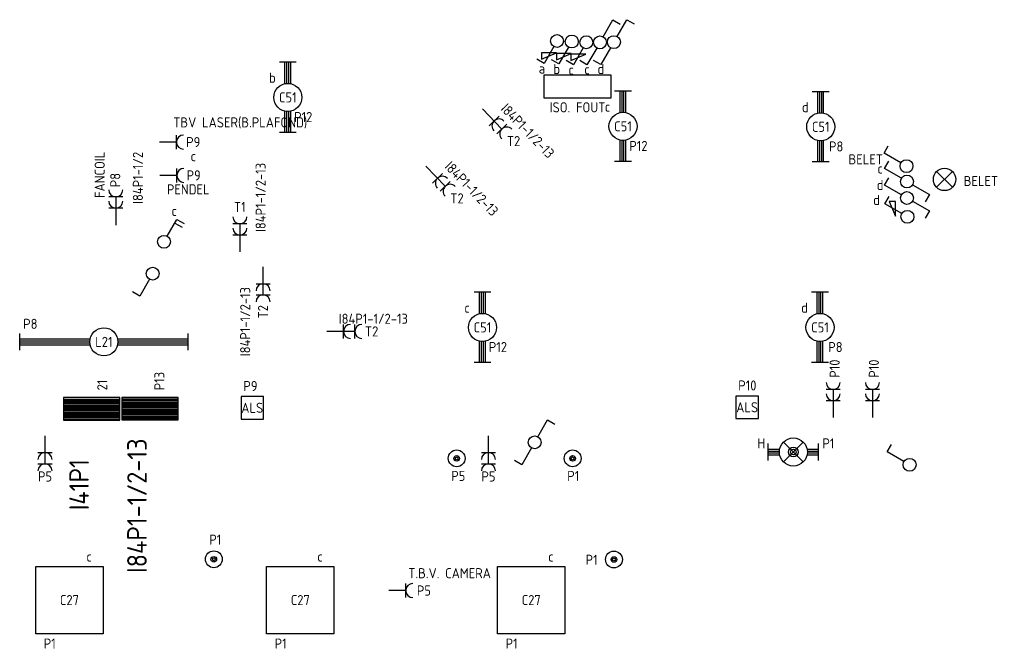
# Model space of a CAD drawing. Header units: millimetres. Extents: x 84152 to 132970, y 139979 to 175450.
# Tile 12 of 16: x 114050 to 122821, y 163947 to 169537. Entities that reach past the tile are written whole.
import ezdxf
from ezdxf.enums import TextEntityAlignment as Align

# ---------------------------------------------------------------- set-up
doc = ezdxf.new("R2010")
doc.units = ezdxf.units.MM
doc.header["$PDMODE"] = 1
doc.layers.get('0').update_dxf_attribs({"linetype": 'CONTINUOUS'})
for name, color, linetype in [('EB62202-_ATTRIB', 2, 'CONTINUOUS'), ('EB62203-_ATTRIB', 2, 'CONTINUOUS'), ('EB62205-_ATTRIB', 2, 'CONTINUOUS'), ('EB63101-_ATTRIB', 2, 'CONTINUOUS'), ('EB63102-_ATTRIB', 2, 'CONTINUOUS'), ('EB63103-_ATTRIB', 2, 'CONTINUOUS'), ('EB63501-_ATTRIB', 2, 'CONTINUOUS'), ('EB6414--_ATTRIB', 2, 'CONTINUOUS'), ('EB6711--_ATTRIB', 2, 'CONTINUOUS'), ('EL62202-_KRACHT-SCH', 3, 'CONTINUOUS'), ('EL62203-_KRACHT-WCD230', 3, 'CONTINUOUS'), ('EL62205-_KRACHT-KAST', 3, 'CONTINUOUS'), ('EL63101-_LICHT-ARM', 3, 'CONTINUOUS'), ('EL63102-_LICHT-SCH', 3, 'CONTINUOUS'), ('EL63103-_LICHT-WCD230V', 3, 'CONTINUOUS'), ('EL63501-_NOODVRL-ARM', 3, 'CONTINUOUS'), ('EL6414--_BELET', 3, 'CONTINUOUS'), ('EL6711--_GEB-BEH-SIGN', 3, 'CONTINUOUS'), ('LASDOZEN', 3, 'CONTINUOUS'), ('LBSDOZEN_ATTRIB', 2, 'CONTINUOUS')]:
    doc.layers.add(name, color=color, linetype=linetype)
doc.styles.add('1_8', font='iso', dxfattribs={"width": 0.7, "height": 1.8})
doc.styles.add('3_5', font='iso', dxfattribs={"height": 3.5})
doc.styles.add('NORATT', font='isocp.shx')

# ---------------------------------------------------------------- blocks, each defined once
blk = doc.blocks.new('ES3W2A')
at = {"color": 0}
for p, q in [((1.25, 2), (-1.25, 2)), ((0, 2), (0, -3)), ((1.25, 0), (-1.25, 0))]:
    blk.add_line(p, q, dxfattribs=at)
for centre in [(0, 3.25), (0, 1.25)]:
    blk.add_arc(centre, 1.25, 180, 0, dxfattribs=at)
at = {"color": 0, "style": 'NORATT', "flags": 8}
blk.add_attdef('GROEP', text='', height=1.8, rotation=90, dxfattribs=at).set_placement((0, 5), align=Align.MIDDLE_CENTER)
at = {"color": 0, "style": 'NORATT'}
for tag, flags, p in [('KAST', 9, (-2.5, 5)), ('VERMOGEN', 9, (-2.5, 2.5)), ('GELIJK', 9, (-2.5, 0)), ('SCHAK', 8, (-1, -1.5))]:
    blk.add_attdef(tag, text='', height=1.8, dxfattribs=dict(at, flags=flags)).set_placement(p, align=Align.MIDDLE_RIGHT)
for tag, flags, p in [('DOEL', 8, (2.5, 2.5)), ('M_CODE', 9, (2.5, 0)), ('TAL', 8, (1, -1.5))]:
    blk.add_attdef(tag, text='', height=1.8, dxfattribs=dict(at, flags=flags)).set_placement(p, align=Align.MIDDLE_LEFT)
blk = doc.blocks.new('ES3SW')
at = {"color": 0}
for points in [[(0.58, 1), (2.31, 4), (3.61, 3.25)], [(-0.58, -1), (-2.31, -4), (-3.61, -3.25)]]:
    blk.add_lwpolyline(points, dxfattribs=at)
blk.add_circle((0, 0), 1.15, dxfattribs=at)
at = {"style": '1_8'}
for tag, flags, p in [('SCHAK', 8, (3, 5.5)), ('KAST', 9, (-3, 0.5)), ('M_CODE', 9, (0, 0)), ('DOEL', 9, (-3, -2)), ('GROEP', 9, (-3, -4.5))]:
    blk.add_attdef(tag, text='', height=1.8, dxfattribs=dict(at, flags=flags)).set_placement(p, align=Align.MIDDLE_CENTER)
blk = doc.blocks.new('ES3S1')
at = {"color": 0}
blk.add_lwpolyline([(0.58, 1), (2.31, 4), (3.61, 3.25)], dxfattribs=at)
blk.add_circle((0, 0), 1.15, dxfattribs=at)
at = {"color": 0, "style": 'NORATT', "flags": 8}
blk.add_attdef('SCHAK', text='', height=1.8, dxfattribs=at).set_placement((3, 5.5), align=Align.MIDDLE_CENTER)
at = {"color": 0, "style": 'NORATT'}
for tag, flags, p in [('KAST', 9, (3.7, 2.5)), ('GROEP', 9, (3.7, 0)), ('DOEL', 8, (3.7, -2.5)), ('M_CODE', 9, (3.7, -5))]:
    blk.add_attdef(tag, text='', height=1.8, dxfattribs=dict(at, flags=flags)).set_placement(p, align=Align.MIDDLE_LEFT)
blk = doc.blocks.new('ES111205')
at = {"color": 0}
for radius in [1.5, 0.5, 0.25]:
    blk.add_circle((0, 0), radius, dxfattribs=at)
at = {"style": '1_8'}
for tag, flags, p in [('VERMOGEN', 9, (-2.5, 3.25)), ('GROEP', 8, (0, 3.25)), ('SCHAK', 8, (2.5, 3.25)), ('KAST', 9, (7, 3.25)), ('DOEL', 8, (-2.5, -0.25))]:
    blk.add_attdef(tag, text='', height=1.8, rotation=90, dxfattribs=dict(at, flags=flags)).set_placement(p, align=Align.MIDDLE_LEFT)
at = {"style": '1_8', "flags": 8}
blk.add_attdef('TAL', text='', height=1.8, rotation=90, dxfattribs=at).set_placement((2.5, 3.25), align=Align.MIDDLE_CENTER)
at = {"color": 0, "style": '1_8', "flags": 8}
for tag, p in [('NUMMER', (0, 3)), ('CODE', (0, 0))]:
    blk.add_attdef(tag, text='', height=1.8, dxfattribs=at).set_placement(p, align=Align.MIDDLE)
at = {"style": '1_8', "flags": 9}
blk.add_attdef('M_CODE', text='', height=1.8, dxfattribs=at).set_placement((0, 0), align=Align.MIDDLE_CENTER)
blk = doc.blocks.new('EK3T01')
at = {"color": 0}
for p, q in [((-1.77, 1.77), (1.77, -1.77)), ((1.77, 1.77), (-1.77, -1.77)), ((-4.5, -1.5), (-4.5, 1.5)), ((-4.5, 0.52), (-2.44, 0.52)), ((-4.5, 0.17), (-2.49, 0.17)), ((2.44, 0.52), (4.5, 0.52)), ((2.49, 0.17), (4.5, 0.17)), ((4.5, -1.5), (4.5, 1.5)), ((-4.5, -0.17), (-2.49, -0.17)), ((-4.5, -0.52), (-2.44, -0.52)), ((2.44, -0.52), (4.5, -0.52)), ((2.49, -0.17), (4.5, -0.17))]:
    blk.add_line(p, q, dxfattribs=at)
blk.add_lwpolyline([(1.77, -1.77), (1.75, -1.75)], dxfattribs=at)
for radius in [2.5, 0.85, 0.5]:
    blk.add_circle((0, 0), radius, dxfattribs=at)
at = {"style": '1_8'}
for tag, flags, p in [('GELIJK', 9, (3.5, 5)), ('A_CODE', 8, (-3.5, 2.75)), ('SCHAK', 8, (3.5, 2.75)), ('TAL', 8, (2.5, 1.75)), ('GROEP', 8, (-3.5, -2.75)), ('KAST', 9, (3.5, -2.75))]:
    blk.add_attdef(tag, text='', height=1.8, dxfattribs=dict(at, flags=flags)).set_placement(p, align=Align.MIDDLE_CENTER)
blk = doc.blocks.new('ES3W1A')
at = {"color": 0}
for p, q in [((1.25, 0), (-1.25, 0)), ((0, 0), (0, -3))]:
    blk.add_line(p, q, dxfattribs=at)
blk.add_arc((0, 1.25), 1.25, 180, 0, dxfattribs=at)
at = {"color": 0, "style": 'NORATT'}
for tag, flags, p in [('KAST', 9, (-2.5, 5)), ('VERMOGEN', 9, (-2.5, 2.5)), ('GELIJK', 9, (-2.5, 0)), ('SCHAK', 8, (-1, -1.5))]:
    blk.add_attdef(tag, text='', height=1.8, dxfattribs=dict(at, flags=flags)).set_placement(p, align=Align.MIDDLE_RIGHT)
at = {"color": 0, "style": 'NORATT', "flags": 8}
blk.add_attdef('GROEP', text='', height=1.8, rotation=90, dxfattribs=at).set_placement((0, 3), align=Align.MIDDLE_CENTER)
at = {"color": 0, "style": 'NORATT'}
for tag, flags, p in [('DOEL', 8, (2.5, 2.5)), ('M_CODE', 9, (2.5, 0)), ('TAL', 8, (1, -1.5))]:
    blk.add_attdef(tag, text='', height=1.8, dxfattribs=dict(at, flags=flags)).set_placement(p, align=Align.MIDDLE_LEFT)
blk = doc.blocks.new('EK3P13')
at = {"color": 0}
blk.add_lwpolyline([(-6, -6), (-6, 6), (6, 6), (6, -6)], close=True, dxfattribs=at)
at = {"color": 0, "style": '1_8'}
for tag, flags, p in [('SCHAK', 8, (3.5, 7.75)), ('A_CODE', 8, (0, 0)), ('GROEP', 8, (-3.5, -7.75)), ('KAST', 9, (3.5, -7.75))]:
    blk.add_attdef(tag, text='', height=1.8, dxfattribs=dict(at, flags=flags)).set_placement(p, align=Align.MIDDLE)
at = {"style": '1_8', "flags": 9}
blk.add_attdef('GELIJK', text='', height=1.8, dxfattribs=at).set_placement((3.5, 5), align=Align.MIDDLE_CENTER)
blk = doc.blocks.new('ES111261')
at = {"color": 0}
for p, q in [((-5, 1.75), (5, 1.75)), ((-5, 1.5), (5, 1.5)), ((-5, 1.25), (5, 1.25)), ((-5, 1), (5, 1)), ((-5, 0.75), (5, 0.75)), ((-5, 0.5), (5, 0.5)), ((-5, 0.25), (5, 0.25)), ((-5, 0), (5, 0)), ((-5, -0.25), (5, -0.25)), ((-5, -0.5), (5, -0.5)), ((-5, -0.75), (5, -0.75)), ((-5, -1), (5, -1)), ((-5, -1.25), (5, -1.25)), ((-5, -1.5), (5, -1.5)), ((-5, -1.75), (5, -1.75)), ((-5, -2), (5, -2))]:
    blk.add_line(p, q, dxfattribs=at)
blk.add_lwpolyline([(-5, -2), (5, -2), (5, 2), (-5, 2)], close=True, dxfattribs=at)
for tag, height, style, flags, p in [('GROEPI', 1.8, '1_8', 9, (0, 9.5)), ('GROEP', 1.8, '1_8', 8, (0, 7.5)), ('CODE', 3.5, '3_5', 8, (0, 4.5)), ('M_CODE', 1.8, '1_8', 9, (0, 0)), ('KAST', 1.8, '1_8', 9, (0, -3.5)), ('VERMOGEN', 1.8, '1_8', 9, (0, -5.5)), ('DOEL', 1.8, '1_8', 9, (0, -7.5)), ('VERMOGENI', 1.8, '1_8', 9, (0, -9.5)), ('DOELI', 1.8, '1_8', 9, (0, -11.5))]:
    blk.add_attdef(tag, text='', height=height, dxfattribs=dict(style=style, flags=flags)).set_placement(p, align=Align.MIDDLE_CENTER)
at = {"color": 0, "style": '1_8', "flags": 9}
blk.add_attdef('RUIMTE', text='', height=1.8, dxfattribs=at).set_placement((0, -9.5), align=Align.MIDDLE)
blk = doc.blocks.new('EK3T10')
at = {"color": 0}
for p, q in [((-6.25, -1.5), (-6.25, 1.5)), ((-6.25, 0.52), (-2.44, 0.52)), ((-6.25, 0.17), (-2.49, 0.17)), ((2.44, 0.52), (6.25, 0.52)), ((2.49, 0.17), (6.25, 0.17)), ((6.25, -1.5), (6.25, 1.5)), ((-6.25, -0.17), (-2.49, -0.17)), ((-6.25, -0.52), (-2.44, -0.52)), ((2.44, -0.52), (6.25, -0.52)), ((2.49, -0.17), (6.25, -0.17))]:
    blk.add_line(p, q, dxfattribs=at)
blk.add_circle((0, 0), 2.5, dxfattribs=at)
at = {"style": 'NORATT'}
for tag, flags, p in [('GELIJK', 9, (3.5, 5)), ('SCHAK', 8, (3.5, 2.75)), ('A_CODE', 8, (0, 0)), ('GROEP', 8, (-3.5, -2.75)), ('KAST', 9, (3.5, -2.75))]:
    blk.add_attdef(tag, text='', height=1.8, dxfattribs=dict(at, flags=flags)).set_placement(p, align=Align.MIDDLE_CENTER)
blk = doc.blocks.new('ES3S1-R')
at = {"color": 0}
blk.add_lwpolyline([(0.58, 1), (2.31, 4), (3.61, 3.25)], dxfattribs=at)
at = {"color": 2}
blk.add_lwpolyline([(0.1, 2.12), (2.75, 2.12), (2.75, 3.25)], close=True, dxfattribs=at)
at = {"color": 0}
blk.add_circle((0, 0), 1.15, dxfattribs=at)
at = {"style": 'NORATT'}
for tag, flags, p in [('SCHAK', 8, (3, 5.5)), ('KAST', 9, (-3, 0.5)), ('M_CODE', 9, (0, 0)), ('DOEL', 9, (-3, -2)), ('GROEP', 9, (-3, -4.5))]:
    blk.add_attdef(tag, text='', height=1.8, dxfattribs=dict(at, flags=flags)).set_placement(p, align=Align.MIDDLE_CENTER)
blk = doc.blocks.new('ES1114A1')
at = {"color": 0}
blk.add_lwpolyline([(0.58, 1), (2.31, 4), (3.61, 3.25)], dxfattribs=at)
blk.add_circle((0, 0), 1.15, dxfattribs=at)
at = {"color": 0, "style": 'NORATT', "flags": 8}
blk.add_attdef('NUMMER', text='', height=1.8, dxfattribs=at).set_placement((3.06, 8.5), align=Align.MIDDLE)
at = {"color": 0, "style": 'NORATT'}
for tag, flags, p in [('PANEEL', 9, (0, 3)), ('CODE', 9, (1, 3.5)), ('GRP', 8, (0, -5)), ('RUIMTE', 9, (0, -7.5))]:
    blk.add_attdef(tag, text='', height=1.8, dxfattribs=dict(at, flags=flags)).set_placement(p, align=Align.MIDDLE_LEFT)
at = {"color": 0, "style": 'NORATT', "flags": 8}
blk.add_attdef('M_CODE', text='', height=1.8, dxfattribs=at).set_placement((0, 0), align=Align.MIDDLE_CENTER)
blk = doc.blocks.new('ES081001')
at = {"color": 0}
for p, q in [((1.41, -1.41), (-1.41, 1.41)), ((-1.41, -1.41), (1.41, 1.41))]:
    blk.add_line(p, q, dxfattribs=at)
blk.add_circle((0, 0), 2, dxfattribs=at)
at = {"color": 0, "style": '1_8', "flags": 8}
for tag, p in [('NUMMER', (0, 5.5)), ('CODE', (-0.03, 3.2))]:
    blk.add_attdef(tag, text='', height=1.8, dxfattribs=at).set_placement(p, align=Align.MIDDLE)
at = {"style": '1_8'}
for tag, flags, p in [('SCHAK', 8, (3, 5.5)), ('KAST', 9, (-3, 0.5)), ('M_CODE', 9, (0, 0)), ('DOEL', 9, (-3, -2)), ('GROEP', 9, (-3, -4.5))]:
    blk.add_attdef(tag, text='', height=1.8, dxfattribs=dict(at, flags=flags)).set_placement(p, align=Align.MIDDLE_CENTER)
blk = doc.blocks.new('ES020101')
at = {"color": 0}
blk.add_lwpolyline([(-2, -2), (2, -2), (2, 2), (-2, 2)], close=True, dxfattribs=at)
at = {"color": 0, "style": 'NORATT'}
blk.add_attdef('NUMMER', text='', height=1.8, dxfattribs=at).set_placement((0, 3.5), align=Align.MIDDLE)
for tag, flags, p in [('PANEEL', 9, (0, 3)), ('GRP', 8, (0, -5)), ('RUIMTE', 9, (0, -7.5))]:
    blk.add_attdef(tag, text='', height=1.8, dxfattribs=dict(at, flags=flags)).set_placement(p, align=Align.MIDDLE_LEFT)
at = {"color": 0, "style": 'NORATT', "flags": 8}
for tag in ['M_CODE', 'CODE']:
    blk.add_attdef(tag, text='', height=1.8, dxfattribs=at).set_placement((0, 0), align=Align.MIDDLE_CENTER)
blk = doc.blocks.new('ES6711071')
blk.add_lwpolyline([(-6, -2), (6, -2), (6, 2), (-6, 2)], close=True)
blk.add_point((-7.5, -2))
at = {"color": 1, "style": 'NORATT', "flags": 10}
blk.add_attdef('CODE', text='', height=1.8, dxfattribs=at).set_placement((0, 0), align=Align.MIDDLE)
at = {"style": 'NORATT'}
for tag, flags, p in [('PUNT', 8, (0, -3.5)), ('COM_CODE', 8, (0, -6)), ('RUIMTE', 9, (0, -8.5))]:
    blk.add_attdef(tag, text='', height=1.8, dxfattribs=dict(at, flags=flags)).set_placement(p, align=Align.MIDDLE_CENTER)
blk = doc.blocks.new('EK3T30')
at = {"color": 0}
for p, q in [((-15, -1.5), (-15, 1.5)), ((-15, 0.52), (-2.44, 0.52)), ((-15, 0.17), (-2.49, 0.17)), ((2.44, 0.52), (15, 0.52)), ((2.49, 0.17), (15, 0.17)), ((15, -1.5), (15, 1.5)), ((-15, -0.17), (-2.49, -0.17)), ((-15, -0.52), (-2.44, -0.52)), ((2.44, -0.52), (15, -0.52)), ((2.49, -0.17), (15, -0.17))]:
    blk.add_line(p, q, dxfattribs=at)
blk.add_circle((0, 0), 2.5, dxfattribs=at)
at = {"color": 0, "style": 'NORATT', "flags": 9}
blk.add_attdef('GELIJK', text='', height=1.8, dxfattribs=at).set_placement((3.5, 5), align=Align.MIDDLE_CENTER)
at = {"color": 0, "style": 'NORATT'}
for tag, flags, p in [('SCHAK', 8, (3.5, 2.8)), ('A_CODE', 8, (0, 0)), ('GROEP', 8, (-3.5, -2.8)), ('KAST', 9, (3.5, -2.8))]:
    blk.add_attdef(tag, text='', height=1.8, dxfattribs=dict(at, flags=flags)).set_placement(p, align=Align.MIDDLE)
blk = doc.blocks.new('ES3S2')
at = {"color": 0}
blk.add_line((1.93, 3.35), (3.23, 2.6), dxfattribs=at)
blk.add_lwpolyline([(0.58, 1), (2.31, 4), (3.61, 3.25)], dxfattribs=at)
blk.add_circle((0, 0), 1.15, dxfattribs=at)
at = {"color": 0, "style": 'NORATT'}
for tag, flags, p in [('SCHAK', 8, (3, 5.5)), ('KAST', 9, (-3, 0.5)), ('M_CODE', 9, (0, 0)), ('DOEL', 9, (-3, -2)), ('GROEP', 9, (-3, -4.5))]:
    blk.add_attdef(tag, text='', height=1.8, dxfattribs=dict(at, flags=flags)).set_placement(p, align=Align.MIDDLE_CENTER)

msp = doc.modelspace()

# ---------------------------------------------------------------- block references
at = {"layer": 'EL62202-_KRACHT-SCH'}
ref = msp.add_blockref('ES3S2', (115335.6, 167558.2, 1050), dxfattribs=dict(at, xscale=50, yscale=50, zscale=50))
ref.add_attrib('SCHAK', 'c', dxfattribs={"layer": 'EB62202-_ATTRIB', "color": 1, "height": 90, "style": 'NORATT', "flags": 8}).set_placement((115426.8, 167833.2, 1050), align=Align.MIDDLE_CENTER)
at = {"layer": 'EL62203-_KRACHT-WCD230'}
ref = msp.add_blockref('ES3W2A', (118275.9, 168634.8), dxfattribs=dict(at, xscale=49.99999999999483, yscale=49.99999999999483, zscale=49.99999999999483, rotation=224.0625167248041))
ref.add_attrib('GROEP', 'T2', dxfattribs={"layer": 'EB62203-_ATTRIB', "color": 1, "height": 90, "style": 'NORATT', "flags": 8}).set_placement((118449.7, 168455.1), align=Align.MIDDLE_CENTER)
ref.add_attrib('KAST', 'I84P1-1/2-13', dxfattribs={"layer": 'EB62203-_ATTRIB', "color": 1, "height": 90, "rotation": -405.93748, "style": 'NORATT', "flags": 8}).set_placement((118575.7, 168546.3), align=Align.MIDDLE_CENTER)
ref = msp.add_blockref('ES3W1A', (115446.2, 168446.1), dxfattribs=dict(at, xscale=50, yscale=50, zscale=50, rotation=270))
ref.add_attrib('DOEL', 'TBV LASER(B.PLAFOND)', dxfattribs={"layer": 'EB62203-_ATTRIB', "color": 1, "height": 90, "style": 'NORATT', "flags": 8}).set_placement((115418.1, 168621.8), align=Align.MIDDLE_LEFT)
ref.add_attrib('GROEP', 'P9', dxfattribs={"layer": 'EB62203-_ATTRIB', "color": 1, "height": 90, "style": 'NORATT', "flags": 8}).set_placement((115596.2, 168446.1), align=Align.MIDDLE_CENTER)
ref.add_attrib('SCHAK', 'c', dxfattribs={"layer": 'EB62203-_ATTRIB', "color": 1, "height": 90, "style": 'NORATT', "flags": 8}).set_placement((115596.2, 168321.1), align=Align.MIDDLE_CENTER)
ref = msp.add_blockref('ES3W2A', (114906, 167857.8), dxfattribs=dict(at, xscale=50, yscale=50, zscale=50))
ref.add_attrib('DOEL', 'FANCOIL', dxfattribs={"layer": 'EB62203-_ATTRIB', "color": 1, "height": 90, "rotation": 90, "style": 'NORATT', "flags": 8}).set_placement((114763, 167948.5), align=Align.MIDDLE_LEFT)
ref.add_attrib('GROEP', 'P8', dxfattribs={"layer": 'EB62203-_ATTRIB', "color": 1, "height": 90, "rotation": 90, "style": 'NORATT', "flags": 8}).set_placement((114901.3, 168107.8), align=Align.MIDDLE_CENTER)
ref.add_attrib('KAST', 'I84P1-1/2', dxfattribs={"layer": 'EB62203-_ATTRIB', "color": 1, "height": 90, "rotation": 90, "style": 'NORATT', "flags": 8}).set_placement((115103, 168127.5), align=Align.MIDDLE_CENTER)
ref = msp.add_blockref('ES3W2A', (116011.6, 167618.7), dxfattribs=dict(at, xscale=50, yscale=50, zscale=50))
ref.add_attrib('GROEP', 'T1', dxfattribs={"layer": 'EB62203-_ATTRIB', "color": 1, "height": 90, "style": 'NORATT', "flags": 8}).set_placement((116011.6, 167868.7), align=Align.MIDDLE_CENTER)
ref.add_attrib('KAST', 'I84P1-1/2-13', dxfattribs={"layer": 'EB62203-_ATTRIB', "color": 1, "height": 90, "rotation": -270, "style": 'NORATT', "flags": 8}).set_placement((116196.1, 167953.2), align=Align.MIDDLE_CENTER)
ref = msp.add_blockref('ES3W2A', (117771.9, 168124.6), dxfattribs=dict(at, xscale=49.99999999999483, yscale=49.99999999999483, zscale=49.99999999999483, rotation=224.0625167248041))
ref.add_attrib('GROEP', 'T2', dxfattribs={"layer": 'EB62203-_ATTRIB', "color": 1, "height": 90, "style": 'NORATT', "flags": 8}).set_placement((117945.8, 167944.9), align=Align.MIDDLE_CENTER)
ref.add_attrib('KAST', 'I84P1-1/2-13', dxfattribs={"layer": 'EB62203-_ATTRIB', "color": 1, "height": 90, "rotation": -405.93748, "style": 'NORATT', "flags": 8}).set_placement((118075.9, 168031.4), align=Align.MIDDLE_CENTER)
ref = msp.add_blockref('ES3W2A', (116218, 167185), dxfattribs=dict(at, xscale=50, yscale=50, zscale=50, rotation=180))
ref.add_attrib('GROEP', 'T2', dxfattribs={"layer": 'EB62203-_ATTRIB', "color": 1, "height": 90, "rotation": 90, "style": 'NORATT', "flags": 8}).set_placement((116218, 166935), align=Align.MIDDLE_CENTER)
ref.add_attrib('KAST', 'I84P1-1/2-13', dxfattribs={"layer": 'EB62203-_ATTRIB', "color": 1, "height": 90, "rotation": 90, "style": 'NORATT', "flags": 8}).set_placement((116058.9, 166847.3), align=Align.MIDDLE_CENTER)
ref = msp.add_blockref('ES3W2A', (116935.2, 166760, 1050), dxfattribs=dict(at, xscale=50, yscale=50, zscale=50, rotation=270))
ref.add_attrib('GROEP', 'T2', dxfattribs={"layer": 'EB62203-_ATTRIB', "color": 1, "height": 90, "style": 'NORATT', "flags": 8}).set_placement((117185.2, 166760, 1050), align=Align.MIDDLE_CENTER)
ref.add_attrib('KAST', 'I84P1-1/2-13', dxfattribs={"layer": 'EB62203-_ATTRIB', "color": 1, "height": 90, "rotation": -360, "style": 'NORATT', "flags": 8}).set_placement((117200.1, 166872.9), align=Align.MIDDLE_CENTER)
ref = msp.add_blockref('ES3W2A', (121297, 166142.9), dxfattribs=dict(at, xscale=50, yscale=50, zscale=50))
ref.add_attrib('GROEP', 'P10', dxfattribs={"layer": 'EB62203-_ATTRIB', "color": 1, "height": 90, "rotation": 90, "style": 'NORATT', "flags": 8}).set_placement((121309.8, 166428.7), align=Align.MIDDLE_CENTER)
ref = msp.add_blockref('ES3W2A', (121646.6, 166142.9), dxfattribs=dict(at, xscale=50, yscale=50, zscale=50))
ref.add_attrib('GROEP', 'P10', dxfattribs={"layer": 'EB62203-_ATTRIB', "color": 1, "height": 90, "rotation": 90, "style": 'NORATT', "flags": 8}).set_placement((121659.4, 166428.7), align=Align.MIDDLE_CENTER)
ref = msp.add_blockref('ES3W2A', (114275.7, 165680.9), dxfattribs=dict(at, xscale=50, yscale=50, zscale=50, rotation=180))
ref.add_attrib('GROEP', 'P5', dxfattribs={"layer": 'EB62203-_ATTRIB', "color": 1, "height": 90, "style": '1_8', "flags": 8}).set_placement((114275.7, 165468.4), align=Align.MIDDLE_CENTER)
ref = msp.add_blockref('ES3W2A', (118226, 165680.9), dxfattribs=dict(at, xscale=50, yscale=50, zscale=50, rotation=180))
ref.add_attrib('GROEP', 'P5', dxfattribs={"layer": 'EB62203-_ATTRIB', "color": 1, "height": 90, "style": '1_8', "flags": 8}).set_placement((118226, 165468.4), align=Align.MIDDLE_CENTER)
at = {"layer": 'EL62205-_KRACHT-KAST'}
ref = msp.add_blockref('ES111261', (115211.2, 166071.9), dxfattribs=dict(at, xscale=50, yscale=50, zscale=50))
ref.add_attrib('CODE', 'I84P1-1/2-13', dxfattribs={"layer": 'EB62205-_ATTRIB', "color": 3, "height": 175, "rotation": 90, "style": 'NORATT', "flags": 8}).set_placement((115094.9, 165207.7), align=Align.MIDDLE_CENTER)
ref.add_attrib('GROEP', 'P13', dxfattribs={"layer": 'EB62205-_ATTRIB', "color": 1, "height": 90, "rotation": 90, "style": 'NORATT', "flags": 8}).set_placement((115294.1, 166317.6), align=Align.MIDDLE_CENTER)
ref = msp.add_blockref('ES111261', (114691.4, 166070.1), dxfattribs=dict(at, xscale=50, yscale=50, zscale=50))
ref.add_attrib('CODE', 'I41P1', dxfattribs={"layer": 'EB62205-_ATTRIB', "color": 3, "height": 175, "rotation": 90, "style": 'NORATT', "flags": 8}).set_placement((114579.4, 165394.8), align=Align.MIDDLE_CENTER)
ref.add_attrib('GROEP', '21', dxfattribs={"layer": 'EB62205-_ATTRIB', "color": 1, "height": 90, "rotation": 90, "style": 'NORATT', "flags": 8}).set_placement((114785.2, 166283.2), align=Align.MIDDLE_CENTER)
at = {"layer": 'EL63101-_LICHT-ARM'}
ref = msp.add_blockref('EK3T10', (116438.5, 168844.4, 2800), dxfattribs=dict(at, xscale=50, yscale=50, zscale=50, rotation=90))
ref.add_attrib('A_CODE', 'C51', dxfattribs={"layer": 'EB63101-_ATTRIB', "color": 1, "height": 90, "style": 'NORATT', "flags": 8}).set_placement((116438.5, 168844.4, 2800), align=Align.MIDDLE_CENTER)
ref.add_attrib('GROEP', 'P12', dxfattribs={"layer": 'EB63101-_ATTRIB', "color": 1, "height": 90, "style": 'NORATT', "flags": 8}).set_placement((116576, 168669.4, 2800), align=Align.MIDDLE_CENTER)
ref.add_attrib('SCHAK', 'b', dxfattribs={"layer": 'EB63101-_ATTRIB', "color": 1, "height": 90, "style": 'NORATT', "flags": 8}).set_placement((116301, 169019.4, 2800), align=Align.MIDDLE_CENTER)
ref = msp.add_blockref('EK3T10', (119424.3, 168586.8, 2800), dxfattribs=dict(at, xscale=50, yscale=50, zscale=50, rotation=90))
ref.add_attrib('A_CODE', 'C51', dxfattribs={"layer": 'EB63101-_ATTRIB', "color": 1, "height": 90, "style": 'NORATT', "flags": 8}).set_placement((119424.3, 168586.8, 2800), align=Align.MIDDLE_CENTER)
ref.add_attrib('GROEP', 'P12', dxfattribs={"layer": 'EB63101-_ATTRIB', "color": 1, "height": 90, "style": 'NORATT', "flags": 8}).set_placement((119561.8, 168411.8, 2800), align=Align.MIDDLE_CENTER)
ref.add_attrib('SCHAK', 'c', dxfattribs={"layer": 'EB63101-_ATTRIB', "color": 1, "height": 90, "style": 'NORATT', "flags": 8}).set_placement((119286.8, 168761.8, 2800), align=Align.MIDDLE_CENTER)
ref = msp.add_blockref('EK3T10', (121185.9, 168582.5, 2800), dxfattribs=dict(at, xscale=50, yscale=50, zscale=50, rotation=90))
ref.add_attrib('A_CODE', 'C51', dxfattribs={"layer": 'EB63101-_ATTRIB', "color": 1, "height": 90, "style": 'NORATT', "flags": 8}).set_placement((121185.9, 168582.5, 2800), align=Align.MIDDLE_CENTER)
ref.add_attrib('GROEP', 'P8', dxfattribs={"layer": 'EB63101-_ATTRIB', "color": 1, "height": 90, "style": 'NORATT', "flags": 8}).set_placement((121323.4, 168407.5, 2800), align=Align.MIDDLE_CENTER)
ref.add_attrib('SCHAK', 'd', dxfattribs={"layer": 'EB63101-_ATTRIB', "color": 1, "height": 90, "style": 'NORATT', "flags": 8}).set_placement((121048.4, 168757.5, 2800), align=Align.MIDDLE_CENTER)
ref = msp.add_blockref('EK3T10', (118172.6, 166795.8, 2800), dxfattribs=dict(at, xscale=50, yscale=50, zscale=50, rotation=90))
ref.add_attrib('A_CODE', 'C51', dxfattribs={"layer": 'EB63101-_ATTRIB', "color": 1, "height": 90, "style": 'NORATT', "flags": 8}).set_placement((118172.6, 166795.8, 2800), align=Align.MIDDLE_CENTER)
ref.add_attrib('GROEP', 'P12', dxfattribs={"layer": 'EB63101-_ATTRIB', "color": 1, "height": 90, "style": 'NORATT', "flags": 8}).set_placement((118310.1, 166620.8, 2800), align=Align.MIDDLE_CENTER)
ref.add_attrib('SCHAK', 'c', dxfattribs={"layer": 'EB63101-_ATTRIB', "color": 1, "height": 90, "style": 'NORATT', "flags": 8}).set_placement((118035.1, 166970.8, 2800), align=Align.MIDDLE_CENTER)
ref = msp.add_blockref('EK3T10', (121179.3, 166795.8, 2800), dxfattribs=dict(at, xscale=50, yscale=50, zscale=50, rotation=90))
ref.add_attrib('A_CODE', 'C51', dxfattribs={"layer": 'EB63101-_ATTRIB', "color": 1, "height": 90, "style": 'NORATT', "flags": 8}).set_placement((121179.3, 166795.8, 2800), align=Align.MIDDLE_CENTER)
ref.add_attrib('GROEP', 'P8', dxfattribs={"layer": 'EB63101-_ATTRIB', "color": 1, "height": 90, "style": 'NORATT', "flags": 8}).set_placement((121316.8, 166620.8, 2800), align=Align.MIDDLE_CENTER)
ref.add_attrib('SCHAK', 'd', dxfattribs={"layer": 'EB63101-_ATTRIB', "color": 1, "height": 90, "style": 'NORATT', "flags": 8}).set_placement((121041.8, 166970.8, 2800), align=Align.MIDDLE_CENTER)
ref = msp.add_blockref('EK3T30', (114800.1, 166667.1, 2800), dxfattribs=dict(at, xscale=50, yscale=50, zscale=50))
ref.add_attrib('A_CODE', 'L21', dxfattribs={"layer": 'EB63101-_ATTRIB', "color": 1, "height": 90, "style": 'NORATT', "flags": 8}).set_placement((114800.1, 166667.1, 2800), align=Align.MIDDLE)
ref.add_attrib('GROEP', 'P8', dxfattribs={"layer": 'EB63101-_ATTRIB', "color": 1, "height": 90, "style": 'NORATT', "flags": 8}).set_placement((114144.9, 166827.5), align=Align.MIDDLE)
ref = msp.add_blockref('EK3P13', (114493, 164367.5, 2600), dxfattribs=dict(at, xscale=50, yscale=50, zscale=50))
ref.add_attrib('A_CODE', 'C27', dxfattribs={"layer": 'EB63101-_ATTRIB', "color": 1, "height": 90, "style": '1_8', "flags": 8}).set_placement((114493, 164367.5, 2600), align=Align.MIDDLE)
ref.add_attrib('GROEP', 'P1', dxfattribs={"layer": 'EB63101-_ATTRIB', "color": 1, "height": 90, "style": '1_8', "flags": 8}).set_placement((114318, 163980, 2600), align=Align.MIDDLE)
ref.add_attrib('SCHAK', 'c', dxfattribs={"layer": 'EB63101-_ATTRIB', "color": 1, "height": 90, "style": '1_8', "flags": 8}).set_placement((114668, 164755, 2600), align=Align.MIDDLE)
ref = msp.add_blockref('EK3P13', (116550, 164367.5, 2600), dxfattribs=dict(at, xscale=50, yscale=50, zscale=50))
ref.add_attrib('A_CODE', 'C27', dxfattribs={"layer": 'EB63101-_ATTRIB', "color": 1, "height": 90, "style": '1_8', "flags": 8}).set_placement((116550, 164367.5, 2600), align=Align.MIDDLE)
ref.add_attrib('GROEP', 'P1', dxfattribs={"layer": 'EB63101-_ATTRIB', "color": 1, "height": 90, "style": '1_8', "flags": 8}).set_placement((116375, 163980, 2600), align=Align.MIDDLE)
ref.add_attrib('SCHAK', 'c', dxfattribs={"layer": 'EB63101-_ATTRIB', "color": 1, "height": 90, "style": '1_8', "flags": 8}).set_placement((116725, 164755, 2600), align=Align.MIDDLE)
ref = msp.add_blockref('EK3P13', (118607, 164367.5, 2600), dxfattribs=dict(at, xscale=50, yscale=50, zscale=50))
ref.add_attrib('A_CODE', 'C27', dxfattribs={"layer": 'EB63101-_ATTRIB', "color": 1, "height": 90, "style": '1_8', "flags": 8}).set_placement((118607, 164367.5, 2600), align=Align.MIDDLE)
ref.add_attrib('GROEP', 'P1', dxfattribs={"layer": 'EB63101-_ATTRIB', "color": 1, "height": 90, "style": '1_8', "flags": 8}).set_placement((118432, 163980, 2600), align=Align.MIDDLE)
ref.add_attrib('SCHAK', 'c', dxfattribs={"layer": 'EB63101-_ATTRIB', "color": 1, "height": 90, "style": '1_8', "flags": 8}).set_placement((118782, 164755, 2600), align=Align.MIDDLE)
at = {"layer": 'EL63102-_LICHT-SCH'}
ref = msp.add_blockref('ES3SW', (119219.2, 169334.4, 1200), dxfattribs=dict(at, xscale=50, yscale=50, zscale=50))
ref.add_attrib('SCHAK', 'c', dxfattribs={"layer": 'EB63102-_ATTRIB', "color": 1, "height": 90, "style": 'NORATT', "flags": 8}).set_placement((119103.5, 169095), align=Align.MIDDLE_CENTER)
ref = msp.add_blockref('ES3SW', (119343.3, 169336.5, 1200), dxfattribs=dict(at, xscale=50, yscale=50, zscale=50))
ref.add_attrib('SCHAK', 'd', dxfattribs={"layer": 'EB63102-_ATTRIB', "color": 1, "height": 90, "style": 'NORATT', "flags": 8}).set_placement((119227.7, 169097), align=Align.MIDDLE_CENTER)
ref = msp.add_blockref('ES3S1-R', (118836.7, 169346.6, 1200), dxfattribs=dict(at, xscale=50, yscale=50, zscale=50, rotation=180))
ref.add_attrib('SCHAK', 'a', dxfattribs={"layer": 'EB63102-_ATTRIB', "color": 1, "height": 90, "style": 'NORATT', "flags": 8}).set_placement((118702.1, 169102.1, -1200), align=Align.MIDDLE_CENTER)
ref = msp.add_blockref('ES3S1-R', (118968.3, 169342.1, 1200), dxfattribs=dict(at, xscale=50, yscale=50, zscale=50, rotation=180))
ref.add_attrib('SCHAK', 'b', dxfattribs={"layer": 'EB63102-_ATTRIB', "color": 1, "height": 90, "style": 'NORATT', "flags": 8}).set_placement((118833.7, 169097.6, 1200), align=Align.MIDDLE_CENTER)
ref = msp.add_blockref('ES3S1-R', (119097.6, 169335.9, 1200), dxfattribs=dict(at, xscale=50, yscale=50, zscale=50, rotation=180))
ref.add_attrib('SCHAK', 'c', dxfattribs={"layer": 'EB63102-_ATTRIB', "color": 1, "height": 90, "style": 'NORATT', "flags": 8}).set_placement((118963, 169091.4, 1200), align=Align.MIDDLE_CENTER)
ref = msp.add_blockref('ES3SW', (121954.3, 168095.2), dxfattribs=dict(at, xscale=50, yscale=50, zscale=50, rotation=270))
ref.add_attrib('SCHAK', 'c', dxfattribs={"layer": 'EB63102-_ATTRIB', "color": 1, "height": 90, "style": 'NORATT', "flags": 8}).set_placement((121714.8, 168210.9, -1200), align=Align.MIDDLE_CENTER)
ref = msp.add_blockref('ES3SW', (121954.3, 167948.6), dxfattribs=dict(at, xscale=50, yscale=50, zscale=50, rotation=270))
ref.add_attrib('SCHAK', 'd', dxfattribs={"layer": 'EB63102-_ATTRIB', "color": 1, "height": 90, "style": 'NORATT', "flags": 8}).set_placement((121714.8, 168064.3, -1200), align=Align.MIDDLE_CENTER)
ref = msp.add_blockref('ES3S1-R', (121957.9, 167780.9, 1200), dxfattribs=dict(at, xscale=50, yscale=50, zscale=50, rotation=90))
ref.add_attrib('SCHAK', 'd', dxfattribs={"layer": 'EB63102-_ATTRIB', "color": 1, "height": 90, "style": 'NORATT', "flags": 8}).set_placement((121682.9, 167930.9, 1200), align=Align.MIDDLE_CENTER)
at = {"layer": 'EL63102-_LICHT-SCH', "xscale": 50, "yscale": 50, "zscale": 50}
for p, rotation in [((115234.7, 167274.7, 1200), 180), ((121977.5, 165572), 90)]:
    msp.add_blockref('ES3S1', p, dxfattribs=dict(at, rotation=rotation))
at = {"layer": 'EL63102-_LICHT-SCH'}
ref = msp.add_blockref('ES020101', (116122, 166079.8, 1200), dxfattribs=dict(at, xscale=50, yscale=50, zscale=50))
ref.add_attrib('CODE', 'ALS', dxfattribs={"layer": 'EB63102-_ATTRIB', "color": 1, "height": 90, "rotation": -360, "style": 'NORATT', "flags": 8}).set_placement((116122, 166079.8, 1200), align=Align.MIDDLE_CENTER)
ref.add_attrib('GRP', 'P9', dxfattribs={"layer": 'EB63102-_ATTRIB', "color": 1, "height": 90, "rotation": -360, "style": 'NORATT', "flags": 8}).set_placement((116042.3, 166273.7, 1200), align=Align.MIDDLE_LEFT)
ref = msp.add_blockref('ES020101', (120530.6, 166084.7, 1200), dxfattribs=dict(at, xscale=50, yscale=50, zscale=50))
ref.add_attrib('CODE', 'ALS', dxfattribs={"layer": 'EB63102-_ATTRIB', "color": 1, "height": 90, "rotation": -360, "style": 'NORATT', "flags": 8}).set_placement((120530.6, 166084.7, 1200), align=Align.MIDDLE_CENTER)
ref.add_attrib('GRP', 'P10', dxfattribs={"layer": 'EB63102-_ATTRIB', "color": 1, "height": 90, "rotation": -360, "style": 'NORATT', "flags": 8}).set_placement((120450.8, 166278.6, 1200), align=Align.MIDDLE_LEFT)
at = {"layer": 'EL63102-_LICHT-SCH', "xscale": 50, "yscale": 50, "zscale": 50}
msp.add_blockref('ES3SW', (118637.9, 165772), dxfattribs=at)
at = {"layer": 'EL63103-_LICHT-WCD230V'}
ref = msp.add_blockref('ES3W1A', (115450, 168150, 1050), dxfattribs=dict(at, xscale=50, yscale=50, zscale=50, rotation=270))
ref.add_attrib('DOEL', 'PENDEL', dxfattribs={"layer": 'EB63103-_ATTRIB', "color": 1, "height": 90, "style": 'NORATT', "flags": 8}).set_placement((115741.5, 168025, 1050), align=Align.MIDDLE_RIGHT)
ref.add_attrib('GROEP', 'P9', dxfattribs={"layer": 'EB63103-_ATTRIB', "color": 1, "height": 90, "style": 'NORATT', "flags": 8}).set_placement((115600, 168150, 1050), align=Align.MIDDLE_CENTER)
ref = msp.add_blockref('ES3W1A', (117489.3, 164452.2), dxfattribs=dict(at, xscale=50, yscale=50, zscale=50, rotation=270))
ref.add_attrib('DOEL', 'T.B.V. CAMERA', dxfattribs={"layer": 'EB63103-_ATTRIB', "color": 1, "height": 90, "style": '1_8', "flags": 8}).set_placement((117512.1, 164606.9), align=Align.MIDDLE_LEFT)
ref.add_attrib('GROEP', 'P5', dxfattribs={"layer": 'EB63103-_ATTRIB', "color": 1, "height": 90, "style": '1_8', "flags": 8}).set_placement((117651, 164452.2), align=Align.MIDDLE_CENTER)
at = {"layer": 'EL63501-_NOODVRL-ARM'}
ref = msp.add_blockref('EK3T01', (120942.2, 165686), dxfattribs=dict(at, xscale=50, yscale=50, zscale=50))
ref.add_attrib('A_CODE', 'H', dxfattribs={"layer": 'EB63501-_ATTRIB', "color": 1, "height": 90, "style": '1_8', "flags": 8}).set_placement((120657.3, 165763.1), align=Align.MIDDLE_CENTER)
ref.add_attrib('GROEP', 'P1', dxfattribs={"layer": 'EB63501-_ATTRIB', "color": 1, "height": 90, "style": '1_8', "flags": 8}).set_placement((121254.2, 165763.1), align=Align.MIDDLE_CENTER)
at = {"layer": 'EL6414--_BELET'}
ref = msp.add_blockref('ES1114A1', (121949.9, 168232.2, 2000), dxfattribs=dict(at, xscale=50, yscale=50, zscale=50, rotation=90))
ref.add_attrib('CODE', 'BELET', dxfattribs={"layer": 'EB6414--_ATTRIB', "color": 1, "height": 90, "style": 'NORATT', "flags": 8}).set_placement((121433.4, 168292.6, 2000), align=Align.MIDDLE_LEFT)
ref = msp.add_blockref('ES081001', (122289.1, 168114.2, 2000), dxfattribs=dict(at, xscale=50, yscale=50, zscale=50))
ref.add_attrib('CODE', 'BELET', dxfattribs={"layer": 'EB6414--_ATTRIB', "color": 1, "height": 90, "rotation": -360, "style": 'NORATT', "flags": 8}).set_placement((122459.6, 168099.5), align=Align.MIDDLE_LEFT)
at = {"layer": 'EL6711--_GEB-BEH-SIGN'}
ref = msp.add_blockref('ES6711071', (119019, 168941.5), dxfattribs=dict(at, xscale=50, yscale=50, zscale=50))
ref.add_attrib('RUIMTE', 'ISO. FOUT', dxfattribs={"layer": 'EB6711--_ATTRIB', "color": 1, "height": 90, "rotation": -360, "style": 'NORATT', "flags": 8}).set_placement((119019, 168756.2), align=Align.MIDDLE_CENTER)
at = {"layer": 'LASDOZEN'}
ref = msp.add_blockref('ES111205', (117942.8, 165629.6, 5000), dxfattribs=dict(at, xscale=50, yscale=50, zscale=50))
ref.add_attrib('GROEP', 'P5', dxfattribs={"layer": 'LBSDOZEN_ATTRIB', "color": 1, "height": 90, "style": '1_8', "flags": 8}).set_placement((117894.6, 165473.3, 5000), align=Align.MIDDLE_LEFT)
ref = msp.add_blockref('ES111205', (118975.8, 165629.6, 5000), dxfattribs=dict(at, xscale=50, yscale=50, zscale=50))
ref.add_attrib('GROEP', 'P1', dxfattribs={"layer": 'LBSDOZEN_ATTRIB', "color": 1, "height": 90, "style": '1_8', "flags": 8}).set_placement((118927.6, 165473.3, 5000), align=Align.MIDDLE_LEFT)
ref = msp.add_blockref('ES111205', (115779.2, 164730.7), dxfattribs=dict(at, xscale=50, yscale=50, zscale=50))
ref.add_attrib('GROEP', 'P1', dxfattribs={"layer": 'LBSDOZEN_ATTRIB', "color": 1, "height": 90, "style": '1_8', "flags": 8}).set_placement((115739.2, 164905.7), align=Align.MIDDLE_LEFT)
ref = msp.add_blockref('ES111205', (119343.8, 164728.7, 5000), dxfattribs=dict(at, xscale=50, yscale=50, zscale=50))
ref.add_attrib('GROEP', 'P1', dxfattribs={"layer": 'LBSDOZEN_ATTRIB', "color": 1, "height": 90, "style": '1_8', "flags": 8}).set_placement((119091.2, 164726.1, 5000), align=Align.MIDDLE_LEFT)

doc.saveas('drawing.dxf')
